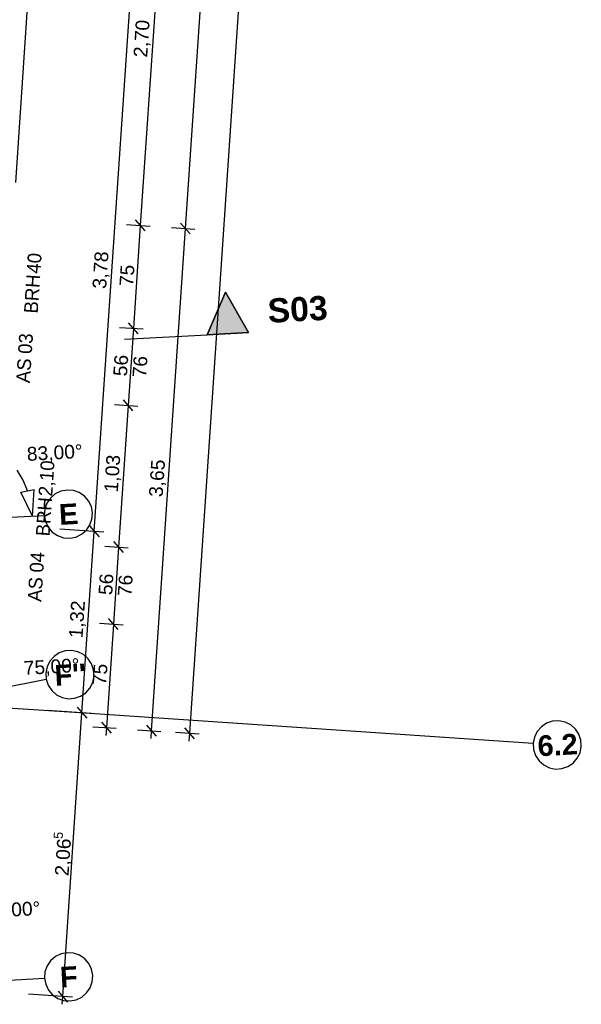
# Model space of a CAD drawing. Extents: x 199 to 1388, y 138 to 979.
# Tile 133 of 155: x 1074 to 1155, y 348 to 490. Entities that reach past the tile are written whole.
import ezdxf
from ezdxf.lldxf.tags import DXFTag

# ---------------------------------------------------------------- set-up
doc = ezdxf.new("R2010")
doc.units = 0
doc.layers.add('01 Schnitt Marker Gebäude', color=7, linetype='Continuous', lineweight=25)
doc.layers.add('02 Raster Gebäude-A07ET47NDI', color=7, linetype='Continuous', lineweight=25)
for name, color, linetype, lineweight, true_color in [('01AFU Allgemein Bemaßung-A07ET47HDI', 7, 'Continuous', 25, 0x848484), ('02 Raster Bemaßung-A07ET47FDI', 7, 'Continuous', 25, 0x848484), ('20 Außenwände-A07ET47EDI', 7, 'Continuous', 25, 0x848484), ('A-0', 7, 'Continuous', 25, 0x848484), ('UPO_Loop2', 140, 'Continuous', 30, 0x00bfff)]:
    doc.layers.add(name, color=color, linetype=linetype, lineweight=lineweight, true_color=true_color)
doc.styles.get("Standard").update_dxf_attribs({"font": 'arial.ttf'})
tags = doc.linetypes.add('Raster-A07ET47ODI', pattern=[0.2, 0.1, -0.05, 0, -0.05]).pattern_tags.tags
tags[10:11] = [DXFTag(74, 4), DXFTag(75, 0), DXFTag(340, '0'), DXFTag(46, 1.0), DXFTag(50, 0.0), DXFTag(44, 0.0), DXFTag(45, 0.0)]
tags[8:9] = [DXFTag(74, 4), DXFTag(75, 0), DXFTag(340, '0'), DXFTag(46, 1.0), DXFTag(50, 0.0), DXFTag(44, 0.0), DXFTag(45, 0.0)]
tags[6:7] = [DXFTag(74, 4), DXFTag(75, 0), DXFTag(340, '0'), DXFTag(46, 1.0), DXFTag(50, 0.0), DXFTag(44, 0.0), DXFTag(45, 0.0)]
tags[4:5] = [DXFTag(74, 4), DXFTag(75, 0), DXFTag(340, '0'), DXFTag(46, 1.0), DXFTag(50, 0.0), DXFTag(44, 0.0), DXFTag(45, 0.0)]
tags = doc.linetypes.add('Schnittlinie', pattern=[0.3, 0.15, -0.075, 0, -0.075]).pattern_tags.tags
tags[10:11] = [DXFTag(74, 4), DXFTag(75, 0), DXFTag(340, '0'), DXFTag(46, 1.0), DXFTag(50, 0.0), DXFTag(44, 0.0), DXFTag(45, 0.0)]
tags[8:9] = [DXFTag(74, 4), DXFTag(75, 0), DXFTag(340, '0'), DXFTag(46, 1.0), DXFTag(50, 0.0), DXFTag(44, 0.0), DXFTag(45, 0.0)]
tags[6:7] = [DXFTag(74, 4), DXFTag(75, 0), DXFTag(340, '0'), DXFTag(46, 1.0), DXFTag(50, 0.0), DXFTag(44, 0.0), DXFTag(45, 0.0)]
tags[4:5] = [DXFTag(74, 4), DXFTag(75, 0), DXFTag(340, '0'), DXFTag(46, 1.0), DXFTag(50, 0.0), DXFTag(44, 0.0), DXFTag(45, 0.0)]
tags = doc.linetypes.add('Strichlinie eng-A07ET47GDI', pattern=[0.115, 0.075, -0.04]).pattern_tags.tags
tags[6:7] = [DXFTag(74, 4), DXFTag(75, 0), DXFTag(340, '0'), DXFTag(46, 1.0), DXFTag(50, 0.0), DXFTag(44, 0.0), DXFTag(45, 0.0)]
tags[4:5] = [DXFTag(74, 4), DXFTag(75, 0), DXFTag(340, '0'), DXFTag(46, 1.0), DXFTag(50, 0.0), DXFTag(44, 0.0), DXFTag(45, 0.0)]

# ---------------------------------------------------------------- blocks, each defined once
blk = doc.blocks.new('Referenz-A07ET47ZDI', base_point=(226.99, 158.1))
at = {"layer": '01 Schnitt Marker Gebäude'}
for p, q in [((1101.21, 444.7), (1103.88, 450.86)), ((1103.88, 450.86), (1107.2, 445.03)), ((1107.2, 445.03), (1101.21, 444.7))]:
    blk.add_line(p, q, dxfattribs=at)
at = {"layer": '01 Schnitt Marker Gebäude', "linetype": 'Schnittlinie', "ltscale": 156.25}
blk.add_line((1089.23, 444.05), (1101.21, 444.7), dxfattribs=at)
at = {"layer": '01 Schnitt Marker Gebäude'}
for points in [[(1103.88, 444.85), (1101.28, 444.85), (1103.88, 450.86)], [(1107.2, 445.03), (1103.88, 445.03), (1103.88, 450.86)], [(1101.21, 444.7), (1103.88, 444.85), (1101.28, 444.85)], [(1103.88, 444.85), (1107.2, 445.03), (1103.88, 445.03)]]:
    blk.add_solid(points, dxfattribs=at)
at = {"layer": '01AFU Allgemein Bemaßung-A07ET47HDI'}
for p, q in [((1117.52, 666.54), (1098.62, 386.9)), ((1104.54, 556.5), (1098.02, 460.11)), ((1095.14, 514.41), (1091.5, 460.55)), ((1092.2, 459.75), (1090.81, 461.35)), ((1089.51, 460.68), (1092.91, 460.45)), ((1091.5, 460.55), (1090.5, 445.63)), ((1098.02, 460.11), (1093.1, 387.27)), ((1096.03, 460.24), (1099.43, 460.01)), ((1098.72, 459.31), (1097.32, 460.9)), ((1088.5, 445.76), (1091.9, 445.53)), ((1090.5, 445.63), (1089.74, 434.45)), ((1091.19, 444.83), (1089.8, 446.43)), ((1087.74, 434.59), (1091.14, 434.36)), ((1089.74, 434.45), (1088.35, 413.9)), ((1090.44, 433.66), (1089.04, 435.25)), ((1089.05, 413.1), (1087.65, 414.7)), ((1086.36, 414.04), (1089.75, 413.81)), ((1088.35, 413.9), (1087.6, 402.73)), ((1085.6, 402.86), (1089, 402.63)), ((1087.6, 402.73), (1086.58, 387.71)), ((1088.29, 401.93), (1086.9, 403.53)), ((1085.88, 388.51), (1087.28, 386.92)), ((1084.59, 387.85), (1087.98, 387.62)), ((1086.58, 387.71), (1086.51, 386.59)), ((1091.11, 387.41), (1094.5, 387.18)), ((1092.4, 388.07), (1093.8, 386.47)), ((1093.1, 387.27), (1093.02, 386.15)), ((1096.63, 387.04), (1100.03, 386.81)), ((1097.92, 387.7), (1099.32, 386.1)), ((1098.62, 386.9), (1098.55, 385.78))]:
    blk.add_line(p, q, dxfattribs=at)
at = {"layer": '02 Raster Bemaßung-A07ET47FDI'}
for p, q in [((1084.81, 416.17), (1089.91, 491.57)), ((1074.48, 423.61), (1073.64, 425.06)), ((1075.13, 422.06), (1074.48, 423.61)), ((1074.15, 421.87), (1076.11, 422.26)), ((1075.86, 418.4), (1074.15, 421.87)), ((1075.86, 418.4), (1076.11, 422.26)), ((1084.11, 416.97), (1085.51, 415.38)), ((1086.22, 416.08), (1079.82, 416.51)), ((1083.04, 389.88), (1084.81, 416.17)), ((1084.44, 389.78), (1078.05, 390.21)), ((1080.25, 348.72), (1083.04, 389.88)), ((1082.34, 390.68), (1083.73, 389.08)), ((1081.66, 348.62), (1075.27, 349.06)), ((1079.56, 349.52), (1080.95, 347.92)), ((1080.18, 347.6), (1080.25, 348.72))]:
    blk.add_line(p, q, dxfattribs=at)
at = {"layer": '02 Raster Gebäude-A07ET47NDI'}
for p, q in [((1079.16, 421.62), (1078.46, 421.02)), ((1079.98, 422.01), (1079.16, 421.62)), ((1080.88, 422.18), (1079.98, 422.01)), ((1081.79, 422.11), (1080.88, 422.18)), ((1082.65, 421.81), (1081.79, 422.11)), ((1083.41, 421.29), (1082.65, 421.81)), ((1084, 420.6), (1083.41, 421.29)), ((1077.95, 420.27), (1077.64, 419.41)), ((1078.46, 421.02), (1077.95, 420.27)), ((1084.4, 419.78), (1084, 420.6)), ((1077.64, 419.41), (1077.57, 418.5)), ((1077.57, 418.5), (1077.74, 417.6)), ((1084.56, 418.88), (1084.4, 419.78)), ((1084.49, 417.97), (1084.56, 418.88)), ((1077.74, 417.6), (1078.14, 416.78)), ((1083.68, 416.35), (1084.19, 417.11)), ((1084.19, 417.11), (1084.49, 417.97)), ((1078.14, 416.78), (1078.73, 416.08)), ((1078.73, 416.08), (1079.49, 415.57)), ((1079.49, 415.57), (1080.35, 415.26)), ((1082.16, 415.36), (1082.98, 415.76)), ((1082.98, 415.76), (1083.68, 416.35)), ((1080.35, 415.26), (1081.26, 415.19)), ((1081.26, 415.19), (1082.16, 415.36)), ((1079.75, 398.55), (1078.99, 398.05)), ((1080.62, 398.85), (1079.75, 398.55)), ((1081.53, 398.9), (1080.62, 398.85)), ((1082.43, 398.72), (1081.53, 398.9)), ((1083.25, 398.32), (1082.43, 398.72)), ((1078.39, 397.36), (1077.98, 396.54)), ((1078.99, 398.05), (1078.39, 397.36)), ((1083.93, 397.71), (1083.25, 398.32)), ((1084.44, 396.95), (1083.93, 397.71)), ((1084.73, 396.09), (1084.44, 396.95)), ((1077.98, 396.54), (1077.8, 395.65)), ((1077.8, 395.65), (1077.86, 394.74)), ((1084.79, 395.18), (1084.73, 396.09)), ((1077.86, 394.74), (1078.15, 393.87)), ((1084.2, 393.46), (1084.61, 394.28)), ((1084.61, 394.28), (1084.79, 395.18)), ((1078.15, 393.87), (1078.66, 393.11)), ((1078.66, 393.11), (1079.34, 392.5)), ((1082.84, 392.27), (1083.6, 392.78)), ((1083.6, 392.78), (1084.2, 393.46)), ((1079.34, 392.5), (1080.16, 392.1)), ((1080.16, 392.1), (1081.06, 391.92)), ((1081.06, 391.92), (1081.97, 391.98)), ((1081.97, 391.98), (1082.84, 392.27)), ((1151.32, 388.65), (1150.46, 388.36)), ((1152.23, 388.71), (1151.32, 388.65)), ((1153.13, 388.53), (1152.23, 388.71)), ((1153.95, 388.12), (1153.13, 388.53)), ((1149.09, 387.17), (1148.69, 386.35)), ((1149.7, 387.85), (1149.09, 387.17)), ((1150.46, 388.36), (1149.7, 387.85)), ((1154.63, 387.52), (1153.95, 388.12)), ((1155.14, 386.76), (1154.63, 387.52)), ((1148.69, 386.35), (1148.51, 385.45)), ((1155.43, 385.89), (1155.14, 386.76)), ((1155.49, 384.98), (1155.43, 385.89)), ((1148.51, 385.45), (1148.56, 384.54)), ((1148.56, 384.54), (1148.86, 383.67)), ((1155.31, 384.08), (1155.49, 384.98)), ((1148.86, 383.67), (1149.36, 382.91)), ((1149.36, 382.91), (1150.05, 382.31)), ((1154.3, 382.58), (1154.9, 383.27)), ((1154.9, 383.27), (1155.31, 384.08)), ((1150.05, 382.31), (1150.87, 381.9)), ((1150.87, 381.9), (1151.76, 381.72)), ((1151.76, 381.72), (1152.67, 381.78)), ((1152.67, 381.78), (1153.54, 382.07)), ((1153.54, 382.07), (1154.3, 382.58)), ((1079.18, 354.52), (1078.49, 353.92)), ((1080.01, 354.91), (1079.18, 354.52)), ((1080.9, 355.08), (1080.01, 354.91)), ((1081.82, 355.01), (1080.9, 355.08)), ((1082.68, 354.71), (1081.82, 355.01)), ((1083.43, 354.19), (1082.68, 354.71)), ((1084.03, 353.5), (1083.43, 354.19)), ((1077.97, 353.17), (1077.67, 352.3)), ((1078.49, 353.92), (1077.97, 353.17)), ((1084.42, 352.67), (1084.03, 353.5)), ((1077.67, 352.3), (1077.6, 351.39)), ((1077.6, 351.39), (1077.77, 350.5)), ((1084.59, 351.78), (1084.42, 352.67)), ((1084.52, 350.86), (1084.59, 351.78)), ((1077.77, 350.5), (1078.17, 349.67)), ((1083.7, 349.25), (1084.22, 350)), ((1084.22, 350), (1084.52, 350.86)), ((1078.17, 349.67), (1078.76, 348.98)), ((1078.76, 348.98), (1079.51, 348.46)), ((1079.51, 348.46), (1080.38, 348.16)), ((1082.19, 348.26), (1083.01, 348.65)), ((1083.01, 348.65), (1083.7, 349.25)), ((1080.38, 348.16), (1081.29, 348.09)), ((1081.29, 348.09), (1082.19, 348.26))]:
    blk.add_line(p, q, dxfattribs=at)
at = {"layer": '02 Raster Gebäude-A07ET47NDI', "linetype": 'Raster-A07ET47ODI', "ltscale": 56.250004}
for p, q in [((1013.18, 414.97), (1077.57, 418.5)), ((865.83, 404.55), (1084.17, 389.8)), ((1015.1, 382.38), (1077.86, 394.74)), ((1084.17, 389.8), (1148.51, 385.45)), ((1013.21, 347.87), (1077.6, 351.39))]:
    blk.add_line(p, q, dxfattribs=at)
at = {"layer": '02 Raster Gebäude-A07ET47NDI', "linetype": 'ByBlock', "ltscale": 56.250004}
blk.add_line((1084.17, 389.8), (1084.17, 389.8), dxfattribs=at)
blk.add_line((1084.17, 389.8), (1084.17, 389.8), dxfattribs=at)
at = {"layer": '20 Außenwände-A07ET47EDI', "linetype": 'Strichlinie eng-A07ET47GDI', "ltscale": 56.250004}
blk.add_line((1073.42, 466.78), (1079.43, 555.76), dxfattribs=at)
at = {"layer": 'A-0', "linetype": 'Continuous', "ltscale": 312.5}
for p, q in [((1103.88, 450.86), (1101.21, 444.7)), ((1107.2, 445.03), (1103.88, 450.86)), ((1101.21, 444.7), (1107.2, 445.03))]:
    blk.add_line(p, q, dxfattribs=at)
at = {"layer": '01 Schnitt Marker Gebäude', "linetype": 'Continuous', "ltscale": 40.625, "insert": (1109.89, 449.91), "char_height": 3.5, "attachment_point": 1, "rotation": 3.1102}
blk.add_mtext('{\\fArial|b1|i0;S03}', dxfattribs=at)
at = {"layer": '01AFU Allgemein Bemaßung-A07ET47HDI', "linetype": 'ByBlock', "ltscale": 40.625, "char_height": 2, "attachment_point": 1, "rotation": 86.1343}
for s, insert in [('{\\fArial;2,70}', (1090.5, 485)), ('{\\fArial;75}', (1088.46, 451.82)), ('{\\fArial;56}', (1087.56, 438.76)), ('{\\fArial;76}', (1090.35, 438.59)), ('{\\fArial;1,03}', (1086.24, 421.93)), ('{\\fArial;3,65}', (1092.74, 421.25)), ('{\\fArial;56}', (1085.42, 407.03)), ('{\\fArial;76}', (1088.21, 406.86)), ('{\\fArial;75}', (1084.55, 393.96))]:
    blk.add_mtext(s, dxfattribs=dict(at, insert=insert))
at = {"layer": '02 Raster Bemaßung-A07ET47FDI', "linetype": 'ByBlock', "ltscale": 56.250004, "attachment_point": 1}
for s, insert, char_height, rotation in [('{\\fArial;3,78}', (1084.54, 451.43), 2, 86.1343), ('{\\fArial;83,00°}', (1074.98, 428.39), 2, 3.1332), ('{\\fArial;1,32}', (1081.12, 400.78), 2, 86.1343), ('{\\fArial;75,00°}', (1074.53, 397.36), 2, 3.1332), ('{\\fArial;5}', (1078.91, 371.63), 1.32, 86.1343), ('{\\fArial;2,06}', (1079.09, 366.29), 2, 86.1343), ('{\\fArial;83,00°}', (1068.84, 362.11), 2, 3.1332)]:
    blk.add_mtext(s, dxfattribs=dict(at, insert=insert, char_height=char_height, rotation=rotation))
at = {"layer": '02 Raster Gebäude-A07ET47NDI', "linetype": 'Continuous', "ltscale": 56.250004, "char_height": 3, "attachment_point": 1, "rotation": 3.1332}
for s, insert in [('{\\fArial|b1|i0;E}', (1079.62, 420.11)), ("{\\fArial|b1|i0;F''}", (1078.98, 396.78)), ('{\\fArial|b1|i0;6.2}', (1149.06, 386.55)), ('{\\fArial|b1|i0;F}', (1079.76, 353.01))]:
    blk.add_mtext(s, dxfattribs=dict(at, insert=insert))
at = {"layer": '20 Außenwände-A07ET47EDI', "linetype": 'Continuous', "ltscale": 56.250004, "char_height": 2, "attachment_point": 1, "rotation": 86.1343}
for s, insert in [('{\\fCentury Gothic;40}', (1075, 453.65)), ('{\\fCentury Gothic;BRH}', (1074.61, 447.87)), ('{\\fCentury Gothic;03}', (1073.75, 442)), ('{\\fCentury Gothic;AS}', (1073.47, 437.78)), ('{\\fCentury Gothic;2,10}', (1076.72, 421.34)), ('{\\fCentury Gothic;BRH}', (1076.33, 415.56)), ('{\\fCentury Gothic;04}', (1075.42, 410.29)), ('{\\fCentury Gothic;AS}', (1075.14, 406.06))]:
    blk.add_mtext(s, dxfattribs=dict(at, insert=insert))

msp = doc.modelspace()

# ---------------------------------------------------------------- block references
at = {"layer": 'UPO_Loop2', "color": 219, "lineweight": 80, "ltscale": 4000.00006, "true_color": 0x642165}
msp.add_blockref('Referenz-A07ET47ZDI', (226.99, 158.1), dxfattribs=at)

doc.saveas('drawing.dxf')
